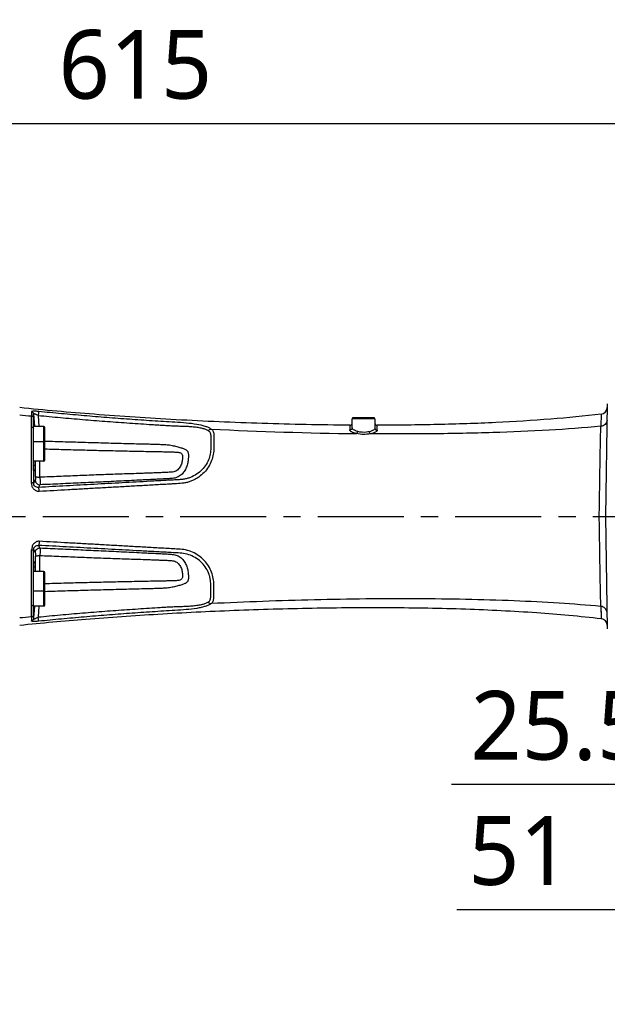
# Model space of a CAD drawing. Header units: millimetres. Extents: x 7426 to 8300, y 123 to 421.
# Tile 74 of 197: x 7997 to 8009, y 267 to 288. Entities that reach past the tile are written whole.
import ezdxf

# ---------------------------------------------------------------- set-up
doc = ezdxf.new("R2010")
doc.units = ezdxf.units.MM
doc.linetypes.add('CENTER', pattern=[0.6, 0.375, -0.075, 0.075, -0.075])
for name, color, linetype in [('中心线', 7, 'CENTER'), ('外形图', 7, 'Continuous'), ('尺寸标注', 7, 'Continuous')]:
    doc.layers.add(name, color=color, linetype=linetype)
doc.styles.add('微软雅黑', font='msyh.ttc')
doc.dimstyles.new('尺寸标注_1_20比例', dxfattribs={"dimtxt": 1.5, "dimasz": 1.25, "dimexe": 0.5, "dimexo": 0.4, "dimgap": 0.5, "dimtad": 1, "dimdec": 1, "dimlfac": 20, "dimdsep": 46, "dimtxsty": '微软雅黑', "dimcen": 0.09, "dimadec": 0, "dimazin": 0, "dimtp": 0.01, "dimtm": 0.01, "dimtfac": 1, "dimtdec": 1, "dimtofl": 0, "dimtmove": 0, "dimatfit": 3, "dimfxl": 1, "dimtolj": 1, "dimarcsym": 0})

# ---------------------------------------------------------------- blocks, each defined once
blk = doc.blocks.new('*D1244')
at = {"layer": 'Defpoints', "color": 0}
for p in [(8014.482, 285.714), (8014.482, 281.089), (7983.732, 281.036)]:
    blk.add_point(p, dxfattribs=at)
at = {"layer": '尺寸标注', "color": 0, "lineweight": -2}
for p, q in [((7983.732, 281.436), (7983.732, 286.214)), ((8014.482, 281.489), (8014.482, 286.214)), ((7984.982, 285.714), (8013.232, 285.714))]:
    blk.add_line(p, q, dxfattribs=at)
at = {"layer": '尺寸标注', "color": 0}
for points in [[(7984.982, 285.923), (7984.982, 285.506), (7983.732, 285.714)], [(8013.232, 285.506), (8013.232, 285.923), (8014.482, 285.714)]]:
    blk.add_solid(points, dxfattribs=at)
at = {"layer": '尺寸标注', "color": 0, "insert": (7999.107, 286.994), "char_height": 1.5, "attachment_point": 5, "style": '微软雅黑'}
blk.add_mtext('\\A1;615', dxfattribs=at)
blk = doc.blocks.new('*D1247')
at = {"layer": 'Defpoints', "color": 0}
for p in [(8013.207, 276.647), (8015.757, 276.672), (8015.757, 268.569)]:
    blk.add_point(p, dxfattribs=at)
at = {"layer": '尺寸标注', "color": 0, "lineweight": -2}
for p, q in [((8013.207, 276.247), (8013.207, 268.069)), ((8015.757, 276.272), (8015.757, 268.069)), ((8011.957, 268.569), (8006.116, 268.569)), ((8017.007, 268.569), (8018.257, 268.569))]:
    blk.add_line(p, q, dxfattribs=at)
at = {"layer": '尺寸标注', "color": 0}
for points in [[(8011.957, 268.361), (8011.957, 268.778), (8013.207, 268.569)], [(8017.007, 268.778), (8017.007, 268.361), (8015.757, 268.569)]]:
    blk.add_solid(points, dxfattribs=at)
at = {"layer": '尺寸标注', "color": 0, "insert": (8007.484, 269.849), "char_height": 1.5, "attachment_point": 5, "style": '微软雅黑'}
blk.add_mtext('\\A1;51', dxfattribs=at)
blk = doc.blocks.new('*D1259')
at = {"layer": 'Defpoints', "color": 0}
for p in [(7979.832, 275.372), (8015.732, 226.113), (8015.732, 218.415)]:
    blk.add_point(p, dxfattribs=at)
at = {"layer": '尺寸标注', "color": 0, "lineweight": -2}
for p, q in [((7979.832, 274.972), (7979.832, 217.915)), ((8015.732, 225.713), (8015.732, 217.915)), ((7981.082, 218.415), (8014.482, 218.415))]:
    blk.add_line(p, q, dxfattribs=at)
at = {"layer": '尺寸标注', "color": 0}
for points in [[(7981.082, 218.623), (7981.082, 218.206), (7979.832, 218.415)], [(8014.482, 218.206), (8014.482, 218.623), (8015.732, 218.415)]]:
    blk.add_solid(points, dxfattribs=at)
at = {"layer": '尺寸标注', "color": 0, "insert": (7999.241, 219.693), "char_height": 1.5, "attachment_point": 5, "style": '微软雅黑'}
blk.add_mtext('\\A1;718', dxfattribs=at)
blk = doc.blocks.new('*D1296')
at = {"layer": 'Defpoints', "color": 0}
for p in [(8014.482, 281.089), (8013.207, 276.647), (8014.482, 271.302)]:
    blk.add_point(p, dxfattribs=at)
at = {"layer": '尺寸标注', "color": 0, "lineweight": -2}
for p, q in [((8014.482, 280.689), (8014.482, 270.802)), ((8013.207, 276.247), (8013.207, 270.802)), ((8011.957, 271.302), (8005.998, 271.302)), ((8015.732, 271.302), (8016.982, 271.302))]:
    blk.add_line(p, q, dxfattribs=at)
at = {"layer": '尺寸标注', "color": 0}
for points in [[(8011.957, 271.093), (8011.957, 271.51), (8013.207, 271.302)], [(8015.732, 271.51), (8015.732, 271.093), (8014.482, 271.302)]]:
    blk.add_solid(points, dxfattribs=at)
at = {"layer": '尺寸标注', "color": 0, "insert": (8008.353, 272.577), "char_height": 1.5, "attachment_point": 5, "style": '微软雅黑'}
blk.add_mtext('\\A1;25.5', dxfattribs=at)

msp = doc.modelspace()

# ---------------------------------------------------------------- linework, layer by layer
at = {"layer": '中心线', "linetype": 'CENTER', "ltscale": 5}
msp.add_line((7979.0848, 277.147), (8020.2048, 277.147), dxfattribs=at)
at = {"layer": '外形图', "color": 7, "linetype": 'Continuous'}
for p, q in [((8009.4001, 279.5979), (8009.3573, 277.147)), ((7996.8823, 278.147), (7996.8823, 279.348)), ((7996.8852, 279.3338), (7996.8852, 279.3802)), ((7996.8852, 279.3802), (7996.9023, 279.1094)), ((7996.9867, 279.3477), (7997.0026, 279.1081)), ((8009.2667, 279.3764), (8009.259, 279.1112)), ((8009.2667, 279.3764), (8009.2665, 279.3632)), ((7996.8411, 279.3359), (7996.8411, 279.3383)), ((7996.8411, 279.3359), (7996.8411, 279.3383)), ((7996.8854, 279.3043), (7996.8852, 279.3067)), ((7996.8856, 279.3043), (7996.8854, 279.3067)), ((8003.7853, 279.1358), (8003.7823, 279.0308)), ((8003.8328, 279.0778), (8003.838, 279.2734)), ((8004.3266, 279.2734), (8003.838, 279.2734)), ((8004.3199, 279.297), (8003.8446, 279.297)), ((8004.3266, 279.2734), (8004.3318, 279.0739)), ((7997.1073, 279.1081), (7996.8823, 279.1081)), ((7997.1073, 278.3505), (7997.1073, 279.1081)), ((7997.1323, 278.3754), (7997.1323, 279.0832)), ((8003.7835, 279.0709), (8003.7823, 279.0308)), ((7997.1073, 278.7755), (7996.8823, 278.7755)), ((7997.1073, 278.3505), (7996.8823, 278.3505)), ((7996.9209, 278.255), (7996.8823, 278.255)), ((7996.883, 278.147), (7996.9094, 278.147)), ((7996.8851, 278.1471), (7996.8852, 277.8736)), ((7996.8852, 278.147), (7996.8852, 277.8736)), ((7996.9215, 277.9346), (7996.8852, 277.8736)), ((7997.0254, 277.8362), (7996.9915, 277.7793)), ((8009.3573, 277.147), (8009.4001, 274.6962)), ((7996.8852, 276.1471), (7996.8852, 276.4205)), ((7996.8852, 276.4205), (7996.9215, 276.3595)), ((7996.9915, 276.5148), (7997.0254, 276.4579)), ((7996.8823, 274.9461), (7996.8823, 276.147)), ((7996.9094, 276.147), (7996.8833, 276.147)), ((7996.9209, 276.0391), (7996.8823, 276.0391)), ((7997.1073, 275.9436), (7996.8823, 275.9436)), ((7997.1073, 275.186), (7997.1073, 275.9436)), ((7997.1323, 275.2109), (7997.1323, 275.9186)), ((7997.1073, 275.5186), (7996.8823, 275.5186)), ((7997.1073, 275.186), (7996.8823, 275.186)), ((7996.9023, 275.1847), (7996.8869, 274.9405)), ((7997.0026, 275.186), (7996.9867, 274.9464)), ((8009.259, 275.1828), (8009.2667, 274.9177)), ((7996.8411, 274.9558), (7996.8411, 274.9581)), ((7996.885, 274.9874), (7996.8852, 274.9897)), ((7996.8852, 274.9603), (7996.8852, 274.9139)), ((7996.8869, 274.9405), (7996.8852, 274.9139)), ((7996.8853, 274.9874), (7996.8855, 274.9897))]:
    msp.add_line(p, q, dxfattribs=at)
msp.add_lwpolyline([(8009.259, 275.1828), (8009.2653, 274.9727), (8009.2665, 274.9299), (8009.2667, 274.9177)], dxfattribs=at)
for centre, radius, start, end in [((8002.1759, 331.7925), 52.7271, 263.91044, 264.19307), ((8017.4331, 279.6439), 20.594, 180.60575, 180.85038), ((8009.2488, 279.5252), 0.15, 276.89146, 358.99558), ((7996.8379, 279.2875), 0.0474, 20.48447, 22.91028), ((7999.4826, 279.5009), 2.6047, 183.67961, 184.27591), ((8003.7856, 279.1858), 0.05, 269.58152, 358.5), ((8003.8879, 279.272), 0.05, 150, 178.5), ((8004.2766, 279.272), 0.05, 1.5, 30), ((8004.379, 279.184), 0.05, 181.5, 270.06472), ((7605.2563, 278.4818), 391.5865, 359.911829, 0.089255), ((7997.1073, 279.0831), 0.025, 0, 90), ((8005.0944, 367.1558), 88.2124, 267.182951, 269.244294), ((7997.1073, 278.7505), 0.025, 0, 90), ((7981.1907, 278.6504), 15.7352, 358.55995, 358.90864), ((7910.9855, 278.129), 85.9409, 359.925525, 0.147882), ((7997.1073, 278.3755), 0.025, 270, 0), ((7900.0855, 276.1721), 96.8409, 359.864645, 0.061967), ((7982.7919, 275.679), 14.1336, 1.07158, 1.45978), ((7997.1073, 275.9186), 0.025, 0, 90), ((7997.1073, 275.5436), 0.025, 270, 0), ((7997.1073, 275.211), 0.025, 270, 0), ((8002.1794, 222.4625), 52.7665, 95.80645, 96.089), ((8018.857, 274.6321), 22.018, 179.15774, 179.38597), ((7996.8379, 275.0065), 0.0474, 337.15675, 339.51577), ((7998.3475, 274.8655), 1.4676, 175.23546, 176.29322), ((8009.2488, 274.7688), 0.15, 1.00442, 83.10854)]:
    msp.add_arc(centre, radius, start, end, dxfattribs=at)
for points, knots in [([(8003.7853, 279.1358), (8003.1478, 279.1405), (8001.8828, 279.1662), (8000.0228, 279.2465), (7998.2587, 279.3618), (7997.123, 279.4629), (7996.5822, 279.5195)], [0, 0, 0, 0, 0.2650487, 0.5260009, 0.7739568, 1, 1, 1, 1]), ([(7996.9967, 279.4344), (7996.9854, 279.4356), (7996.9635, 279.4375), (7996.9322, 279.4392), (7996.9042, 279.4398), (7996.8807, 279.4394), (7996.8624, 279.4379), (7996.85, 279.4357), (7996.8421, 279.4319), (7996.8407, 279.4278), (7996.8405, 279.4262)], [0, 0, 0, 0, 0.2112399, 0.4089048, 0.5847978, 0.732584, 0.8471202, 0.9256829, 0.9700295, 1, 1, 1, 1]), ([(7996.8405, 279.4262), (7996.8519, 279.4251), (7996.8745, 279.4144), (7996.8845, 279.3915), (7996.8852, 279.3802)], [0, 0, 0, 0, 0.5017317, 1, 1, 1, 1]), ([(7996.9867, 279.3477), (7996.9804, 279.3501), (7996.9679, 279.3547), (7996.9496, 279.3618), (7996.9327, 279.3693), (7996.9175, 279.3758), (7996.9045, 279.3803), (7996.8954, 279.383), (7996.89, 279.3837), (7996.8873, 279.3836), (7996.8854, 279.3823), (7996.8852, 279.3809), (7996.8852, 279.3802)], [0, 0, 0, 0, 0.1833669, 0.3634031, 0.533982, 0.6873588, 0.8152555, 0.9092397, 0.9417969, 0.9647934, 0.9813761, 1, 1, 1, 1]), ([(7996.9967, 279.4342), (7996.996, 279.4313), (7996.9949, 279.4219), (7996.9926, 279.4036), (7996.9899, 279.3778), (7996.9878, 279.3583), (7996.9867, 279.3477)], [0, 0, 0, 0, 0.105271, 0.3248133, 0.6344593, 1, 1, 1, 1]), ([(7996.9867, 279.3477), (7997.1479, 279.3319), (7997.4703, 279.3016), (7997.9542, 279.26), (7998.4385, 279.2217), (7998.8421, 279.1919), (7999.1652, 279.1701), (7999.3672, 279.1564), (7999.5288, 279.1462), (7999.65, 279.139), (7999.7712, 279.1318), (7999.8924, 279.1247), (8000.0137, 279.1191), (8000.1342, 279.1162), (8000.2521, 279.113), (8000.3641, 279.1044), (8000.4666, 279.0911), (8000.5568, 279.0737), (8000.6318, 279.0505), (8000.675, 279.0297), (8000.6928, 279.0177)], [0, 0, 0, 0, 0.1302604, 0.260521, 0.3907821, 0.5210439, 0.5861751, 0.6513064, 0.6838722, 0.7164382, 0.7490022, 0.7815654, 0.814136, 0.8466533, 0.878585, 0.9089726, 0.9369529, 0.9617747, 0.9827384, 1, 1, 1, 1]), ([(8000.759, 279.0499), (8000.7416, 279.0624), (8000.7, 279.085), (8000.5956, 279.1235), (8000.4318, 279.1575), (8000.2099, 279.1842), (7999.9682, 279.1984), (7999.7206, 279.2136), (7999.4726, 279.2295), (7999.2247, 279.2463), (7998.8943, 279.2695), (7998.4814, 279.3007), (7997.9861, 279.3414), (7997.4912, 279.3856), (7997.1615, 279.4177), (7996.9967, 279.4344)], [0, 0, 0, 0, 0.0169216, 0.037184, 0.0878984, 0.1486991, 0.2139012, 0.2794063, 0.3449153, 0.4104244, 0.4759342, 0.606951, 0.7379674, 0.8689837, 1, 1, 1, 1]), ([(8009.2667, 279.3764), (8008.9006, 279.3322), (8008.1354, 279.2587), (8006.9454, 279.186), (8005.6826, 279.1438), (8004.819, 279.1345), (8004.379, 279.134)], [0, 0, 0, 0, 0.2259413, 0.47087, 0.7303886, 1, 1, 1, 1]), ([(7996.8411, 279.3383), (7996.8501, 279.3373), (7996.8678, 279.3302), (7996.8791, 279.3149), (7996.8823, 279.3065)], [0, 0, 0, 0, 0.5026729, 1, 1, 1, 1]), ([(7996.8423, 279.0918), (7996.8423, 279.1197), (7996.842, 279.201), (7996.8418, 279.2824), (7996.8411, 279.3359)], [0, 0, 0, 0, 0.3421282, 1, 1, 1, 1]), ([(7996.8997, 279.1092), (7996.8978, 279.1418), (7996.8937, 279.2069), (7996.8878, 279.2718), (7996.8854, 279.3043)], [0, 0, 0, 0, 0.4999908, 1, 1, 1, 1]), ([(8004.3817, 279.0269), (8004.3815, 279.0345), (8004.3811, 279.0489), (8004.3806, 279.0691), (8004.3803, 279.0866), (8004.3799, 279.1014), (8004.3796, 279.112), (8004.3794, 279.1192), (8004.3793, 279.1236), (8004.3791, 279.1274), (8004.3793, 279.1307), (8004.3788, 279.1324), (8004.3793, 279.1339), (8004.379, 279.134)], [0, 0, 0, 0, 0.2140027, 0.4029902, 0.5662687, 0.7038086, 0.8162773, 0.8634806, 0.9049751, 0.9410012, 0.9710665, 0.9919914, 1, 1, 1, 1]), ([(8009.3938, 279.2412), (8009.3935, 279.2251), (8009.386, 279.1921), (8009.356, 279.1505), (8009.3118, 279.1215), (8009.2768, 279.1127), (8009.259, 279.1112)], [0, 0, 0, 0, 0.2371803, 0.4815859, 0.7365568, 1, 1, 1, 1]), ([(7996.8423, 279.0918), (7996.851, 279.0909), (7996.8671, 279.0857), (7996.8791, 279.0731), (7996.8823, 279.0661)], [0, 0, 0, 0, 0.529597, 1, 1, 1, 1]), ([(8000.6928, 279.0177), (8000.7026, 279.0112), (8000.7205, 278.9961), (8000.7385, 278.9655), (8000.7477, 278.9301), (8000.7508, 278.8906), (8000.7505, 278.8472), (8000.7498, 278.7997), (8000.7502, 278.7484), (8000.7499, 278.6935), (8000.7503, 278.6352), (8000.7481, 278.5512), (8000.7278, 278.4403), (8000.673, 278.3092), (8000.5873, 278.1877), (8000.4757, 278.0842), (8000.3654, 278.0191), (8000.2702, 277.9822), (8000.1959, 277.9622), (8000.12, 277.9501), (8000.0433, 277.9452), (7999.9667, 277.9417), (7999.8647, 277.9358), (7999.7372, 277.9289), (7999.5843, 277.9206), (7999.3804, 277.9095), (7999.1257, 277.8956), (7998.8201, 277.879), (7998.5147, 277.8623), (7998.2095, 277.8457), (7997.9046, 277.8291), (7997.4986, 277.8069), (7997.1943, 277.7903), (7996.9915, 277.7793)], [0, 0, 0, 0, 0.0077532, 0.0151886, 0.0230242, 0.0316657, 0.0412175, 0.051641, 0.0629255, 0.0750161, 0.0878444, 0.1013677, 0.1303378, 0.1615557, 0.1942899, 0.2275887, 0.2611246, 0.2779655, 0.2948285, 0.3116983, 0.328558, 0.345408, 0.3622382, 0.3958985, 0.429552, 0.4631975, 0.5304659, 0.5976982, 0.6648906, 0.7320364, 0.7991292, 0.8661608, 1, 1, 1, 1]), ([(8000.7597, 279.05), (8000.7689, 279.0428), (8000.7858, 279.0268), (8000.811, 278.9851), (8000.8188, 278.9333), (8000.8193, 278.8779), (8000.8189, 278.8299), (8000.8187, 278.7779), (8000.8193, 278.722), (8000.82, 278.6625), (8000.8175, 278.5768), (8000.8024, 278.4632), (8000.7574, 278.3258), (8000.6843, 278.193), (8000.5829, 278.0748), (8000.4794, 277.9944), (8000.388, 277.9428), (8000.3158, 277.9109), (8000.2403, 277.8868), (8000.1365, 277.8667), (8000.0309, 277.8604), (7999.9255, 277.8552), (7999.8202, 277.8485), (7999.6884, 277.8415), (7999.5304, 277.8324), (7999.3724, 277.8233), (7999.1617, 277.8116), (7998.8986, 277.7965), (7998.583, 277.7788), (7998.2676, 277.761), (7997.9524, 277.7432), (7997.5329, 277.7195), (7997.2184, 277.7017), (7997.0088, 277.6899)], [0, 0, 0, 0, 0.0074319, 0.0147402, 0.0308, 0.040111, 0.0503469, 0.0614701, 0.0734294, 0.0861594, 0.099591, 0.1283316, 0.1591993, 0.1916485, 0.2247827, 0.2582132, 0.2750213, 0.291875, 0.3087394, 0.3256236, 0.3594392, 0.3763424, 0.3932459, 0.4270481, 0.4608425, 0.4946293, 0.5284079, 0.5959376, 0.6634266, 0.7308685, 0.7982564, 0.8655813, 1, 1, 1, 1]), ([(8000.6928, 279.0177), (8000.7017, 279.027), (8000.7224, 279.0424), (8000.7474, 279.0492), (8000.7597, 279.05)], [0, 0, 0, 0, 0.510894, 1, 1, 1, 1]), ([(8003.9309, 278.951), (8003.9099, 278.9555), (8003.8724, 278.9655), (8003.8302, 278.9825), (8003.805, 278.9979), (8003.7899, 279.0104), (8003.7821, 279.0231), (8003.7823, 279.0308)], [0, 0, 0, 0, 0.3679671, 0.660413, 0.7751317, 0.8684725, 1, 1, 1, 1]), ([(8003.8328, 279.0778), (8003.8325, 279.0655), (8003.821, 279.04), (8003.7949, 279.0306), (8003.7823, 279.0308)], [0, 0, 0, 0, 0.4941457, 1, 1, 1, 1]), ([(8003.9566, 278.9968), (8003.9388, 279.0015), (8003.9072, 279.0118), (8003.872, 279.0292), (8003.8514, 279.0448), (8003.8386, 279.0579), (8003.8326, 279.0703), (8003.8328, 279.0778)], [0, 0, 0, 0, 0.3558827, 0.642267, 0.7572449, 0.8536713, 1, 1, 1, 1]), ([(8003.9309, 278.951), (8003.9378, 278.9546), (8003.9493, 278.9698), (8003.9548, 278.9869), (8003.9566, 278.9968)], [0, 0, 0, 0, 0.4341132, 1, 1, 1, 1]), ([(8004.233, 278.9476), (8004.1834, 278.938), (8004.0818, 278.9296), (8003.9805, 278.9405), (8003.9309, 278.951)], [0, 0, 0, 0, 0.499758, 1, 1, 1, 1]), ([(8004.2084, 278.9934), (8004.1885, 278.9885), (8004.1053, 278.9742), (8004.0184, 278.9804), (8003.9566, 278.9968)], [0, 0, 0, 0, 0.2420666, 1, 1, 1, 1]), ([(8004.3318, 279.0739), (8004.332, 279.0662), (8004.3263, 279.0536), (8004.3135, 279.0402), (8004.293, 279.0246), (8004.2578, 279.0074), (8004.2262, 278.9977), (8004.2084, 278.9934)], [0, 0, 0, 0, 0.1491665, 0.2459375, 0.3606881, 0.6456425, 1, 1, 1, 1]), ([(8004.2084, 278.9934), (8004.21, 278.9835), (8004.2152, 278.9666), (8004.2263, 278.9514), (8004.233, 278.9476)], [0, 0, 0, 0, 0.5645551, 1, 1, 1, 1]), ([(8009.259, 279.1112), (8008.8833, 279.0762), (8008.0973, 279.0194), (8006.8745, 278.9674), (8005.5751, 278.9429), (8004.6861, 278.9435), (8004.233, 278.9477)], [0, 0, 0, 0, 0.2250112, 0.4698592, 0.7297948, 1, 1, 1, 1]), ([(8004.3817, 279.0269), (8004.3818, 279.019), (8004.3742, 279.0061), (8004.3589, 278.9934), (8004.3339, 278.9779), (8004.2916, 278.9612), (8004.2541, 278.9518), (8004.233, 278.9476)], [0, 0, 0, 0, 0.1341449, 0.2279042, 0.3425475, 0.6337772, 1, 1, 1, 1]), ([(8004.3318, 279.0739), (8004.3321, 279.0617), (8004.3435, 279.0364), (8004.3692, 279.0269), (8004.3817, 279.0269)], [0, 0, 0, 0, 0.4938077, 1, 1, 1, 1]), ([(8009.2238, 277.147), (8009.2275, 277.3446), (8009.2341, 277.7268), (8009.2415, 278.2659), (8009.2491, 278.7231), (8009.2554, 278.9956), (8009.259, 279.1112)], [0, 0, 0, 0, 0.3016938, 0.5837489, 0.823408, 1, 1, 1, 1]), ([(7997.1321, 278.7906), (7997.2802, 278.7855), (7997.5765, 278.7759), (7998.0208, 278.7625), (7998.4653, 278.7498), (7998.8356, 278.7401), (7999.0949, 278.7333), (7999.2431, 278.7294), (7999.3542, 278.7267), (7999.4653, 278.7242), (7999.5764, 278.7213), (7999.6874, 278.7169), (7999.7797, 278.7124), (7999.853, 278.7046), (7999.9236, 278.6921), (8000.0045, 278.6696), (8000.0812, 278.6504), (8000.1351, 278.6334), (8000.1779, 278.6185), (8000.2154, 278.6), (8000.241, 278.5724), (8000.2539, 278.5484), (8000.2604, 278.5194), (8000.2644, 278.4718), (8000.2614, 278.4184), (8000.2566, 278.3606), (8000.2468, 278.2971), (8000.2226, 278.2171), (8000.1837, 278.1415), (8000.1418, 278.0871), (8000.1045, 278.0512), (8000.062, 278.021), (8000.0151, 277.9975), (7999.964, 277.9821), (7999.9103, 277.9745), (7999.8555, 277.9702), (7999.7817, 277.9657), (7999.6892, 277.9616), (7999.5783, 277.9558), (7999.4674, 277.95), (7999.3564, 277.9447), (7999.2085, 277.9371), (7999.0235, 277.928), (7998.7276, 277.9137), (7998.3576, 277.8959), (7997.9136, 277.8754), (7997.4695, 277.8554), (7997.1734, 277.8425), (7997.0254, 277.8362)], [0, 0, 0, 0, 0.0653427, 0.1306866, 0.1960319, 0.2613798, 0.2940538, 0.3103915, 0.3267295, 0.3430671, 0.3594046, 0.3757327, 0.3920302, 0.4001596, 0.4082203, 0.4235747, 0.4371654, 0.4431105, 0.4484358, 0.4572434, 0.4610676, 0.4648877, 0.4691185, 0.4740438, 0.4859263, 0.4926233, 0.4996224, 0.5142332, 0.5292638, 0.5368255, 0.5444156, 0.5520393, 0.559703, 0.567462, 0.5754402, 0.5835645, 0.5917184, 0.6080438, 0.6243692, 0.640695, 0.6570218, 0.6733485, 0.7060053, 0.7386653, 0.8039921, 0.8693245, 0.9346606, 1, 1, 1, 1]), ([(7997.1323, 278.6181), (7997.2688, 278.6141), (7997.542, 278.6063), (7997.8834, 278.5975), (7998.1565, 278.5908), (7998.3614, 278.586), (7998.5663, 278.5813), (7998.7712, 278.5769), (7998.9761, 278.5726), (7999.181, 278.5684), (7999.3518, 278.5651), (7999.4884, 278.5624), (7999.5908, 278.5605), (7999.6932, 278.5584), (7999.7952, 278.5562), (7999.8795, 278.5543), (7999.9452, 278.552), (7999.9918, 278.5493), (8000.0351, 278.5458), (8000.0729, 278.5392), (8000.1031, 278.5263), (8000.1234, 278.505), (8000.1319, 278.4771), (8000.1342, 278.4453), (8000.133, 278.4091), (8000.1295, 278.3694), (8000.1235, 278.327), (8000.1107, 278.2835), (8000.0911, 278.2408), (8000.0657, 278.1996), (8000.0322, 278.1629), (7999.9903, 278.1346), (7999.9422, 278.1171), (7999.8913, 278.1108), (7999.8402, 278.1082), (7999.7891, 278.1052), (7999.7379, 278.103), (7999.6697, 278.1003), (7999.5844, 278.0966), (7999.4821, 278.0923), (7999.3797, 278.0887), (7999.2432, 278.0839), (7999.0726, 278.0783), (7998.8677, 278.0722), (7998.6629, 278.0654), (7998.4582, 278.0579), (7998.1851, 278.0472), (7997.8438, 278.0333), (7997.4343, 278.0168), (7997.1612, 278.0062), (7997.0247, 278.0013)], [0, 0, 0, 0, 0.0641182, 0.1282389, 0.1602999, 0.1923616, 0.2244243, 0.256488, 0.2885515, 0.3206155, 0.3526812, 0.3687128, 0.384747, 0.400761, 0.4167555, 0.4326558, 0.4403235, 0.4476147, 0.4545548, 0.4606792, 0.4655874, 0.4697221, 0.4740079, 0.4789821, 0.4846688, 0.4909527, 0.4976848, 0.5047616, 0.5121316, 0.5196899, 0.5273905, 0.5352467, 0.543195, 0.5511844, 0.5592102, 0.567217, 0.5752267, 0.5832404, 0.5992639, 0.6152881, 0.6313135, 0.6473396, 0.6793938, 0.7114507, 0.7435088, 0.7755679, 0.8076276, 0.871749, 0.935873, 1, 1, 1, 1]), ([(7997.0247, 278.0013), (7997.0247, 278.061), (7997.0247, 278.1776), (7997.0229, 278.2941), (7997.0225, 278.351)], [0, 0, 0, 0, 0.512277, 1, 1, 1, 1]), ([(7996.9094, 278.147), (7996.9103, 278.147), (7996.9121, 278.15), (7996.9134, 278.1552), (7996.9152, 278.1644), (7996.9174, 278.1828), (7996.9196, 278.2135), (7996.9206, 278.24), (7996.9209, 278.255)], [0, 0, 0, 0, 0.0239816, 0.0763459, 0.1598038, 0.2738331, 0.5874435, 1, 1, 1, 1]), ([(7997.0088, 277.6899), (7996.9857, 277.688), (7996.938, 277.7007), (7996.8815, 277.7448), (7996.847, 277.8083), (7996.8413, 277.8559), (7996.8423, 277.8793)], [0, 0, 0, 0, 0.2484805, 0.4990118, 0.7496994, 1, 1, 1, 1]), ([(7996.8852, 277.8736), (7996.8849, 277.8741), (7996.8835, 277.8749), (7996.8792, 277.8763), (7996.8706, 277.8776), (7996.8576, 277.8788), (7996.8477, 277.8792), (7996.8423, 277.8793)], [0, 0, 0, 0, 0.0369765, 0.1023531, 0.3182115, 0.6289158, 1, 1, 1, 1]), ([(7996.9916, 277.7793), (7996.9789, 277.7781), (7996.9528, 277.7805), (7996.9169, 277.7986), (7996.891, 277.8315), (7996.8851, 277.8596), (7996.8852, 277.8736)], [0, 0, 0, 0, 0.2398708, 0.4806437, 0.7368901, 1, 1, 1, 1]), ([(7996.9264, 278.0173), (7996.9263, 278.0071), (7996.9261, 277.9883), (7996.9253, 277.9635), (7996.9239, 277.9463), (7996.9228, 277.9372), (7996.9215, 277.9346)], [0, 0, 0, 0, 0.3687468, 0.6774146, 0.8946444, 1, 1, 1, 1]), ([(7996.9215, 277.9346), (7996.9218, 277.9214), (7996.9276, 277.8949), (7996.951, 277.8618), (7996.9853, 277.8402), (7997.0122, 277.8357), (7997.0254, 277.8362)], [0, 0, 0, 0, 0.2493988, 0.4993824, 0.7497533, 1, 1, 1, 1]), ([(7996.9264, 278.0173), (7996.9269, 278.0159), (7996.93, 278.0134), (7996.9402, 278.0091), (7996.9602, 278.0051), (7996.99, 278.0021), (7997.0126, 278.0014), (7997.0247, 278.0013)], [0, 0, 0, 0, 0.0423525, 0.1111405, 0.3311696, 0.6407467, 1, 1, 1, 1]), ([(7997.0247, 278.0013), (7997.0252, 277.981), (7997.0259, 277.9436), (7997.0264, 277.8942), (7997.0265, 277.8614), (7997.026, 277.8438), (7997.0257, 277.8381), (7997.0254, 277.8362)], [0, 0, 0, 0, 0.3698281, 0.6795424, 0.8970944, 0.9638223, 1, 1, 1, 1]), ([(7997.0088, 277.6899), (7997.0081, 277.7008), (7997.0062, 277.7212), (7997.0022, 277.748), (7996.9983, 277.766), (7996.9945, 277.7755), (7996.9926, 277.7785), (7996.9915, 277.7793)], [0, 0, 0, 0, 0.3594157, 0.6662661, 0.8863005, 0.9566508, 1, 1, 1, 1]), ([(8009.259, 275.1829), (8009.2554, 275.2985), (8009.2491, 275.571), (8009.2415, 276.0282), (8009.2341, 276.5673), (8009.2275, 276.9495), (8009.2238, 277.147)], [0, 0, 0, 0, 0.1766029, 0.4162562, 0.6983064, 1, 1, 1, 1]), ([(7997.0088, 276.6042), (7996.9972, 276.6054), (7996.9734, 276.6025), (7996.9292, 276.5864), (7996.8818, 276.5491), (7996.8466, 276.4858), (7996.8429, 276.4382), (7996.8424, 276.4148)], [0, 0, 0, 0, 0.1246804, 0.2500564, 0.4999425, 0.7502558, 1, 1, 1, 1]), ([(7997.0088, 276.6042), (7997.0081, 276.5932), (7997.0062, 276.5729), (7997.0022, 276.5461), (7996.9983, 276.5281), (7996.9945, 276.5186), (7996.9926, 276.5156), (7996.9915, 276.5148)], [0, 0, 0, 0, 0.3594112, 0.6662744, 0.8863174, 0.9566624, 1, 1, 1, 1]), ([(8000.7599, 275.2443), (8000.7689, 275.2516), (8000.7859, 275.2674), (8000.8042, 275.2978), (8000.8146, 275.3331), (8000.819, 275.3727), (8000.8194, 275.4164), (8000.8187, 275.4643), (8000.8189, 275.5163), (8000.8189, 275.5721), (8000.8187, 275.6316), (8000.8184, 275.6945), (8000.8121, 275.7601), (8000.7954, 275.8517), (8000.7574, 275.968), (8000.66, 276.1462), (8000.5051, 276.2923), (8000.3183, 276.3868), (8000.1641, 276.4268), (8000.0057, 276.4342), (7999.8477, 276.444), (7999.6895, 276.4525), (7999.5314, 276.4617), (7999.3733, 276.4706), (7999.1626, 276.4826), (7998.8994, 276.4975), (7998.5836, 276.5152), (7998.2681, 276.5331), (7997.9528, 276.5508), (7997.5331, 276.5746), (7997.2185, 276.5923), (7997.0088, 276.6042)], [0, 0, 0, 0, 0.0074451, 0.0147226, 0.0224125, 0.0308538, 0.0401772, 0.050411, 0.0615309, 0.0734855, 0.0862142, 0.0996482, 0.1137205, 0.1283878, 0.1592389, 0.1916432, 0.2578105, 0.2913983, 0.3251086, 0.3589297, 0.3927646, 0.4265936, 0.460415, 0.4942288, 0.5280343, 0.5956179, 0.6631606, 0.730656, 0.7980968, 0.8654747, 1, 1, 1, 1]), ([(7996.8423, 276.4148), (7996.8477, 276.4148), (7996.8576, 276.4152), (7996.8706, 276.4163), (7996.8792, 276.4177), (7996.8835, 276.4191), (7996.8849, 276.42), (7996.8852, 276.4205)], [0, 0, 0, 0, 0.3703769, 0.6804914, 0.8962123, 0.9619372, 1, 1, 1, 1]), ([(7996.8423, 275.2022), (7996.8428, 275.3843), (7996.8426, 275.7885), (7996.8425, 276.1927), (7996.8423, 276.4148)], [0, 0, 0, 0, 0.4504895, 1, 1, 1, 1]), ([(7996.8852, 276.4205), (7996.8851, 276.4345), (7996.891, 276.4625), (7996.9168, 276.4954), (7996.9527, 276.5136), (7996.9788, 276.5159), (7996.9915, 276.5148)], [0, 0, 0, 0, 0.2632005, 0.5193294, 0.7600516, 1, 1, 1, 1]), ([(7996.9215, 276.3595), (7996.9218, 276.3727), (7996.9276, 276.3992), (7996.951, 276.4323), (7996.9853, 276.4539), (7997.0122, 276.4584), (7997.0254, 276.4579)], [0, 0, 0, 0, 0.2493988, 0.4993823, 0.7497531, 1, 1, 1, 1]), ([(7996.9215, 276.3595), (7996.9227, 276.3568), (7996.9239, 276.3478), (7996.9253, 276.3305), (7996.9262, 276.3057), (7996.9263, 276.287), (7996.9264, 276.2768)], [0, 0, 0, 0, 0.1056356, 0.3227077, 0.6313672, 1, 1, 1, 1]), ([(8000.6928, 275.2764), (8000.7028, 275.2826), (8000.7204, 275.2982), (8000.7386, 275.3286), (8000.7477, 275.3641), (8000.7508, 275.4035), (8000.7505, 275.4469), (8000.7494, 275.5126), (8000.7508, 275.6039), (8000.7505, 275.701), (8000.7406, 275.7846), (8000.7194, 275.8737), (8000.6728, 275.9851), (8000.5871, 276.1069), (8000.475, 276.2102), (8000.3426, 276.2882), (8000.1958, 276.3375), (8000.0422, 276.3493), (7999.8893, 276.3573), (7999.7363, 276.365), (7999.5834, 276.3735), (7999.4306, 276.3819), (7999.2777, 276.3901), (7999.074, 276.4013), (7998.8195, 276.4151), (7998.5142, 276.4318), (7998.2091, 276.4484), (7997.9043, 276.465), (7997.4984, 276.4872), (7997.1942, 276.5038), (7996.9915, 276.5148)], [0, 0, 0, 0, 0.0077422, 0.0151852, 0.0230313, 0.0316583, 0.0411942, 0.0516297, 0.0750009, 0.1013603, 0.1155442, 0.130365, 0.161639, 0.194419, 0.2277893, 0.261362, 0.2950396, 0.3287628, 0.3624366, 0.3960717, 0.4297202, 0.4633552, 0.4969835, 0.5306037, 0.5978161, 0.6649887, 0.7321148, 0.7991878, 0.8661997, 1, 1, 1, 1]), ([(7997.0254, 276.4579), (7997.0257, 276.456), (7997.026, 276.4503), (7997.0265, 276.4327), (7997.0264, 276.3999), (7997.0259, 276.3505), (7997.0252, 276.3131), (7997.0247, 276.2928)], [0, 0, 0, 0, 0.0361775, 0.1029055, 0.3204579, 0.6301721, 1, 1, 1, 1]), ([(7997.0254, 276.4579), (7997.1734, 276.4516), (7997.4695, 276.4387), (7997.9136, 276.4187), (7998.3576, 276.3981), (7998.7275, 276.3803), (7999.0235, 276.3661), (7999.2084, 276.357), (7999.3563, 276.3494), (7999.4673, 276.3441), (7999.5782, 276.3383), (7999.6891, 276.3326), (7999.7816, 276.3284), (7999.8554, 276.3239), (7999.9102, 276.3196), (7999.964, 276.3121), (8000.015, 276.2966), (8000.0619, 276.2731), (8000.1044, 276.243), (8000.1418, 276.207), (8000.1837, 276.1527), (8000.2226, 276.077), (8000.2467, 275.997), (8000.2568, 275.9335), (8000.2613, 275.8757), (8000.2645, 275.8223), (8000.2605, 275.7747), (8000.2539, 275.7458), (8000.241, 275.7218), (8000.2153, 275.6942), (8000.1779, 275.6758), (8000.1352, 275.6605), (8000.0966, 275.6485), (8000.0538, 275.6372), (7999.9904, 275.6203), (7999.9236, 275.6023), (7999.8531, 275.5897), (7999.7982, 275.5838), (7999.7429, 275.5803), (7999.669, 275.5763), (7999.5765, 275.5725), (7999.4654, 275.5699), (7999.3173, 275.5665), (7999.1321, 275.5618), (7998.8358, 275.554), (7998.4654, 275.5443), (7998.021, 275.5316), (7997.5766, 275.5182), (7997.2804, 275.5086), (7997.1323, 275.5035)], [0, 0, 0, 0, 0.0653397, 0.1306761, 0.1960089, 0.261336, 0.2939962, 0.326653, 0.3429801, 0.3593067, 0.375632, 0.3919594, 0.4082836, 0.4164374, 0.4245598, 0.4325451, 0.4403002, 0.4479592, 0.4555893, 0.4631787, 0.4707396, 0.4857691, 0.5003804, 0.5073875, 0.514084, 0.5259699, 0.5308934, 0.5351215, 0.5389426, 0.5427659, 0.5515716, 0.5568889, 0.5628359, 0.5693782, 0.5764255, 0.5917781, 0.5998378, 0.6079678, 0.616113, 0.6242659, 0.6405935, 0.6569312, 0.6732688, 0.7059447, 0.7386189, 0.8039671, 0.8693127, 0.9346569, 1, 1, 1, 1]), ([(7996.9209, 276.0391), (7996.9206, 276.0541), (7996.9196, 276.0806), (7996.9174, 276.1113), (7996.9152, 276.1297), (7996.9134, 276.1389), (7996.9121, 276.1441), (7996.9103, 276.147), (7996.9094, 276.147)], [0, 0, 0, 0, 0.412517, 0.7261141, 0.8401471, 0.9236251, 0.9760012, 1, 1, 1, 1]), ([(7996.9264, 276.2768), (7996.9269, 276.2782), (7996.93, 276.2807), (7996.9402, 276.285), (7996.9602, 276.2889), (7996.99, 276.292), (7997.0126, 276.2927), (7997.0247, 276.2928)], [0, 0, 0, 0, 0.0423468, 0.1111142, 0.3310523, 0.6406622, 1, 1, 1, 1]), ([(7997.0225, 275.9436), (7997.0229, 276.0003), (7997.0247, 276.1167), (7997.0247, 276.2331), (7997.0247, 276.2928)], [0, 0, 0, 0, 0.4877182, 1, 1, 1, 1]), ([(7997.0247, 276.2928), (7997.1612, 276.288), (7997.4343, 276.2773), (7997.8438, 276.2608), (7998.1851, 276.2469), (7998.4581, 276.2362), (7998.6628, 276.2287), (7998.8676, 276.2219), (7999.0724, 276.2158), (7999.2431, 276.2102), (7999.3796, 276.2054), (7999.4819, 276.2018), (7999.5842, 276.1973), (7999.6695, 276.1939), (7999.7378, 276.1912), (7999.7889, 276.1888), (7999.84, 276.186), (7999.8911, 276.1831), (7999.9419, 276.177), (8000.0056, 276.1544), (8000.057, 276.1088), (8000.091, 276.0537), (8000.1103, 276.0108), (8000.1236, 275.9675), (8000.1298, 275.925), (8000.1327, 275.8852), (8000.1342, 275.849), (8000.132, 275.817), (8000.123, 275.7894), (8000.1035, 275.7675), (8000.0728, 275.7549), (8000.035, 275.7484), (7999.9917, 275.7447), (7999.9451, 275.7422), (7999.8794, 275.7397), (7999.7951, 275.738), (7999.693, 275.7356), (7999.5565, 275.7329), (7999.3858, 275.7297), (7999.1809, 275.7257), (7998.976, 275.7215), (7998.7711, 275.7172), (7998.5662, 275.7128), (7998.3614, 275.7081), (7998.1565, 275.7033), (7997.8833, 275.6966), (7997.5419, 275.6877), (7997.2688, 275.68), (7997.1323, 275.676)], [0, 0, 0, 0, 0.064129, 0.1282551, 0.1923785, 0.2244392, 0.2564993, 0.2885585, 0.3206163, 0.3526715, 0.3686982, 0.384724, 0.4007485, 0.4167739, 0.4247861, 0.4327965, 0.4408072, 0.4488197, 0.4568163, 0.4647566, 0.4802216, 0.4877629, 0.4951315, 0.5022184, 0.5089429, 0.515244, 0.5209622, 0.5259428, 0.5302351, 0.5343453, 0.5392437, 0.5454546, 0.5523477, 0.5596552, 0.5673219, 0.5832336, 0.5992234, 0.6152422, 0.6473076, 0.6793742, 0.7114392, 0.7435038, 0.7755685, 0.8076322, 0.8396949, 0.871757, 0.9358797, 1, 1, 1, 1]), ([(8000.6928, 275.2764), (8000.6754, 275.2638), (8000.6317, 275.2433), (8000.5565, 275.2207), (8000.4663, 275.2026), (8000.3635, 275.1897), (8000.2514, 275.181), (8000.1335, 275.1779), (8000.0129, 275.1749), (7999.8916, 275.1694), (7999.7704, 275.1622), (7999.6089, 275.1527), (7999.4069, 275.1404), (7999.1646, 275.124), (7998.8416, 275.1022), (7998.4381, 275.0723), (7997.954, 275.0341), (7997.4702, 274.9925), (7997.1478, 274.9622), (7996.9867, 274.9464)], [0, 0, 0, 0, 0.017253, 0.038324, 0.0631506, 0.0911913, 0.1216222, 0.1535752, 0.1860878, 0.2186627, 0.2512113, 0.2837653, 0.3488792, 0.4139919, 0.4791045, 0.6093292, 0.7395531, 0.8697766, 1, 1, 1, 1]), ([(8000.6928, 275.2764), (8000.7016, 275.2672), (8000.7222, 275.252), (8000.7469, 275.2451), (8000.7591, 275.2443)], [0, 0, 0, 0, 0.5105806, 1, 1, 1, 1]), ([(8009.259, 275.1829), (8008.9561, 275.2111), (8008.3264, 275.2591), (8006.9905, 275.3266), (8005.2107, 275.3601), (8003.0069, 275.3356), (8001.5102, 275.2809), (8000.7599, 275.2443)], [0, 0, 0, 0, 0.1072983, 0.2227048, 0.4717932, 0.7350292, 1, 1, 1, 1]), ([(7996.5822, 274.7746), (7997.062, 274.8248), (7998.0664, 274.9159), (7999.6259, 275.0237), (8001.273, 275.1047), (8002.9613, 275.1538), (8004.645, 275.1663), (8006.2779, 275.1373), (8007.8141, 275.0624), (8008.7991, 274.9742), (8009.2667, 274.9177)], [0, 0, 0, 0, 0.1138839, 0.2381128, 0.3690899, 0.5032161, 0.6369083, 0.7666039, 0.8887826, 1, 1, 1, 1]), ([(7996.8411, 274.9581), (7996.8412, 274.9707), (7996.8419, 275.0521), (7996.8422, 275.1334), (7996.8423, 275.2022)], [0, 0, 0, 0, 0.1543284, 1, 1, 1, 1]), ([(7996.8423, 275.2022), (7996.851, 275.2032), (7996.8671, 275.2084), (7996.8791, 275.221), (7996.8823, 275.228)], [0, 0, 0, 0, 0.5295918, 1, 1, 1, 1]), ([(7996.8852, 274.9897), (7996.8879, 275.0222), (7996.8944, 275.0871), (7996.8975, 275.1523), (7996.8995, 275.1849)], [0, 0, 0, 0, 0.4999945, 1, 1, 1, 1]), ([(8000.7591, 275.2443), (8000.7418, 275.2318), (8000.7002, 275.2092), (8000.6278, 275.1824), (8000.5409, 275.1595), (8000.4024, 275.1329), (8000.2102, 275.1099), (7999.9685, 275.0957), (7999.7209, 275.0805), (7999.4729, 275.0645), (7999.225, 275.0479), (7998.8945, 275.0246), (7998.4815, 274.9934), (7997.9862, 274.9528), (7997.4912, 274.9085), (7997.1615, 274.8765), (7996.9967, 274.8598)], [0, 0, 0, 0, 0.0169071, 0.0371629, 0.0609582, 0.0878834, 0.1486579, 0.2138642, 0.2793753, 0.344886, 0.4103982, 0.475911, 0.6069336, 0.7379558, 0.8689779, 1, 1, 1, 1]), ([(8009.3938, 275.0529), (8009.3935, 275.069), (8009.386, 275.102), (8009.356, 275.1436), (8009.3118, 275.1726), (8009.2768, 275.1814), (8009.259, 275.1829)], [0, 0, 0, 0, 0.2371808, 0.4815863, 0.7365568, 1, 1, 1, 1]), ([(7996.9967, 274.8599), (7996.9748, 274.8577), (7996.9435, 274.8552), (7996.9042, 274.8544), (7996.8807, 274.8547), (7996.8625, 274.8562), (7996.8508, 274.8584), (7996.8446, 274.861), (7996.8411, 274.8632), (7996.8401, 274.8663), (7996.8405, 274.8678)], [0, 0, 0, 0, 0.408106, 0.5836788, 0.7313406, 0.8454697, 0.9235693, 0.9504709, 0.9706311, 1, 1, 1, 1]), ([(7996.8852, 274.9139), (7996.8845, 274.9026), (7996.8745, 274.8797), (7996.8519, 274.869), (7996.8405, 274.8679)], [0, 0, 0, 0, 0.4983004, 1, 1, 1, 1]), ([(7996.8411, 274.9558), (7996.8501, 274.9568), (7996.8678, 274.9638), (7996.8791, 274.9792), (7996.8823, 274.9876)], [0, 0, 0, 0, 0.5026775, 1, 1, 1, 1]), ([(7996.8852, 274.9139), (7996.8852, 274.9132), (7996.8854, 274.9119), (7996.8873, 274.9106), (7996.89, 274.9104), (7996.8955, 274.9111), (7996.9044, 274.9138), (7996.9175, 274.9183), (7996.9327, 274.9248), (7996.9558, 274.935), (7996.9743, 274.9417), (7996.9867, 274.9464)], [0, 0, 0, 0, 0.0176994, 0.0344576, 0.0575047, 0.0900613, 0.184182, 0.312114, 0.4655288, 0.6362319, 1, 1, 1, 1]), ([(7996.9967, 274.8598), (7996.996, 274.8628), (7996.995, 274.8722), (7996.9926, 274.8905), (7996.9899, 274.9163), (7996.9878, 274.9358), (7996.9867, 274.9464)], [0, 0, 0, 0, 0.1055553, 0.3251836, 0.6347107, 1, 1, 1, 1])]:
    msp.add_open_spline(points, degree=3, knots=knots, dxfattribs=at)
for points in [[(7996.8411, 279.3359), (7996.8529, 279.3345), (7996.8648, 279.3285), (7996.8728, 279.3197)], [(7996.8728, 279.3197), (7996.8764, 279.3156), (7996.8794, 279.3109), (7996.8815, 279.306)], [(7996.8411, 274.9581), (7996.8529, 274.9595), (7996.8648, 274.9655), (7996.8728, 274.9744)], [(7996.8728, 274.9744), (7996.8764, 274.9784), (7996.8794, 274.9831), (7996.8816, 274.9881)]]:
    msp.add_open_spline(points, degree=3, dxfattribs=at)

# ---------------------------------------------------------------- dimensions: what is measured, and where the dimension line sits
at = {"layer": '尺寸标注'}
dim = msp.add_linear_dim(base=(8014.4823, 285.7144), p1=(7983.7323, 281.0363), p2=(8014.4823, 281.0891), dimstyle='尺寸标注_1_20比例', dxfattribs=at)
dim.commit()
dim.dimension.update_dxf_attribs({"geometry": '*D1244', "text_midpoint": (7999.1073, 286.994)})
for base, p1, p2, picture, middle in [((8014.4823, 271.3018), (8013.2073, 276.647), (8014.4823, 281.0891), '*D1296', (8008.3529, 271.3018)), ((8015.7573, 268.5695), (8013.2073, 276.647), (8015.7573, 276.672), '*D1247', (8007.4836, 268.5695)), ((8015.7323, 218.4145), (7979.8323, 275.372), (8015.7323, 226.1134), '*D1259', (7999.2411, 218.4145))]:
    dim = msp.add_linear_dim(base=base, p1=p1, p2=p2, dimstyle='尺寸标注_1_20比例', dxfattribs=at)
    dim.commit()
    dim.dimension.update_dxf_attribs({"geometry": picture, "text_midpoint": middle, "dimtype": 160})

doc.saveas('drawing.dxf')
